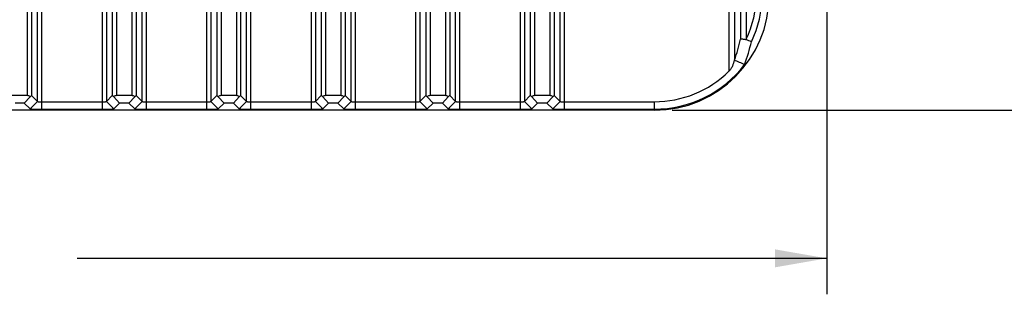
# Model space of a CAD drawing. Header units: inches. Extents: x 0 to 34, y 0 to 22.
# Tile 54 of 121: x 28.1 to 31.5, y 3.8 to 4.7. Entities that reach past the tile are written whole.
import ezdxf

# ---------------------------------------------------------------- set-up
doc = ezdxf.new("R2010")
doc.units = ezdxf.units.IN
doc.header["$LTSCALE"] = 1.87
doc.header["$MEASUREMENT"] = 0
doc.layers.get('0').update_dxf_attribs({"linetype": 'CONTINUOUS'})
doc.layers.add('DIMENSIONS', color=7, linetype='CONTINUOUS')
doc.styles.get("Standard").update_dxf_attribs({"font": 'txt', "width": 0.8})
doc.dimstyles.new('DIMSTYLE_1', dxfattribs={"dimtxt": 0.125, "dimasz": 0.18, "dimexe": 0.125, "dimexo": 0.0625, "dimgap": 0.0625, "dimtad": 0, "dimtih": 1, "dimtoh": 1, "dimdec": 3, "dimzin": 4, "dimdsep": 46, "dimtxsty": 'STANDARD', "dimblk": '_FILLED', "dimblk1": '_FILLED', "dimblk2": '_FILLED', "dimcen": 0.09, "dimadec": 0, "dimazin": 0, "dimtp": 0.001, "dimtm": 0.001, "dimtfac": 1, "dimtdec": 3, "dimtofl": 0, "dimtmove": 0, "dimatfit": 3, "dimldrblk": '_FILLED', "dimfxl": 1, "dimtolj": 1, "dimtzin": 4, "dimarcsym": 0})

# ---------------------------------------------------------------- blocks, each defined once
blk = doc.blocks.new('_FILLED')
at = {"color": 0, "linetype": 'BYBLOCK'}
blk.add_solid([(0, 0), (-1, 0.174), (-1, -0.174)], dxfattribs=at)
blk = doc.blocks.new('*D0')
at = {"layer": 'DIMENSIONS', "color": 2, "linetype": 'CONTINUOUS'}
for p, q in [((23.8933, 6.131), (23.8933, 3.7869)), ((30.8593, 4.9908), (30.8593, 3.7869)), ((23.8933, 3.9119), (26.5013, 3.9119)), ((30.8593, 3.9119), (28.2513, 3.9119))]:
    blk.add_line(p, q, dxfattribs=at)
at = {"layer": 'DIMENSIONS', "color": 2, "linetype": 'CONTINUOUS', "xscale": 0.18, "yscale": 0.18, "zscale": 0.18, "rotation": 180}
blk.add_blockref('_FILLED', (23.8933, 3.9119), dxfattribs=at)
at = {"layer": 'DIMENSIONS', "color": 2, "linetype": 'CONTINUOUS', "xscale": 0.18, "yscale": 0.18, "zscale": 0.18}
blk.add_blockref('_FILLED', (30.8593, 3.9119), dxfattribs=at)
at = {"layer": 'DIMENSIONS', "color": 2, "linetype": 'CONTINUOUS', "insert": (27.3763, 3.9744), "char_height": 0.125, "width": 1.625, "attachment_point": 2, "line_spacing_factor": 0.9}
blk.add_mtext('(6.966{\\Ftxt.shx;\\W1.000000;\\H0.125000; }[176.94])', dxfattribs=at)
blk = doc.blocks.new('*D1')
at = {"layer": 'DIMENSIONS', "color": 2, "linetype": 'CONTINUOUS'}
for p, q in [((30.3218, 11.277), (32.3777, 11.277)), ((32.2527, 11.277), (32.2527, 7.977)), ((32.2527, 4.427), (32.2527, 7.727)), ((30.3218, 4.427), (32.3777, 4.427))]:
    blk.add_line(p, q, dxfattribs=at)
at = {"layer": 'DIMENSIONS', "color": 2, "linetype": 'CONTINUOUS', "xscale": 0.18, "yscale": 0.18, "zscale": 0.18}
for p, rotation in [((32.2527, 11.277), 90), ((32.2527, 4.427), 270)]:
    blk.add_blockref('_FILLED', p, dxfattribs=dict(at, rotation=rotation))
at = {"layer": 'DIMENSIONS', "color": 2, "linetype": 'CONTINUOUS', "insert": (32.2527, 7.9145), "char_height": 0.125, "width": 1.625, "attachment_point": 2, "line_spacing_factor": 0.9}
blk.add_mtext('(6.850{\\Ftxt.shx;\\W1.000000;\\H0.125000; }[173.99])', dxfattribs=at)

msp = doc.modelspace()

# ---------------------------------------------------------------- linework, layer by layer
at = {"color": 7, "linetype": 'CONTINUOUS'}
for p, q in [((28.0781, 11.2265), (28.0781, 4.4776)), ((28.0931, 11.2263), (28.0931, 4.4778)), ((28.3737, 11.2263), (28.3737, 4.4778)), ((28.3887, 11.2265), (28.3887, 4.4776)), ((28.4417, 11.2265), (28.4417, 4.4776)), ((28.4567, 11.2263), (28.4567, 4.4778)), ((28.7373, 11.2263), (28.7373, 4.4778)), ((28.7523, 11.2265), (28.7523, 4.4776)), ((28.8053, 11.2265), (28.8053, 4.4776)), ((28.8203, 11.2263), (28.8203, 4.4778)), ((29.1009, 11.2263), (29.1009, 4.4778)), ((29.1159, 11.2265), (29.1159, 4.4776)), ((29.1689, 11.2265), (29.1689, 4.4776)), ((29.1839, 11.2263), (29.1839, 4.4778)), ((29.4645, 11.2263), (29.4645, 4.4778)), ((29.4795, 11.2265), (29.4795, 4.4776)), ((29.5325, 11.2265), (29.5325, 4.4776)), ((29.5475, 11.2263), (29.5475, 4.4778)), ((29.8281, 11.2263), (29.8281, 4.4778)), ((29.8431, 11.2265), (29.8431, 4.4776)), ((29.8961, 11.2265), (29.8961, 4.4776)), ((29.9111, 11.2263), (29.9111, 4.4778)), ((30.5189, 11.1418), (30.5189, 4.5623)), ((30.5389, 11.1032), (30.5389, 4.6009)), ((30.5594, 11.0305), (30.5594, 4.6736)), ((30.5794, 11.0305), (30.5794, 4.6736)), ((28.1137, 4.4572), (28.1137, 9.0582)), ((28.1287, 4.4306), (28.1287, 9.0582)), ((28.3381, 9.0582), (28.3381, 4.4306)), ((28.3531, 9.0582), (28.3531, 4.4572)), ((28.4773, 4.4572), (28.4773, 9.0582)), ((28.4923, 4.4306), (28.4923, 9.0582)), ((28.7017, 9.0582), (28.7017, 4.4306)), ((28.7167, 9.0582), (28.7167, 4.4572)), ((28.8409, 4.4572), (28.8409, 9.0582)), ((28.8559, 4.4306), (28.8559, 9.0582)), ((29.0653, 9.0582), (29.0653, 4.4306)), ((29.0803, 9.0582), (29.0803, 4.4572)), ((29.2045, 4.4572), (29.2045, 9.0582)), ((29.2195, 4.4306), (29.2195, 9.0582)), ((29.4289, 9.0582), (29.4289, 4.4306)), ((29.4439, 9.0582), (29.4439, 4.4572)), ((29.5681, 4.4572), (29.5681, 9.0582)), ((29.5831, 4.4306), (29.5831, 9.0582)), ((29.7925, 9.0582), (29.7925, 4.4306)), ((29.8075, 9.0582), (29.8075, 4.4572)), ((29.9317, 4.4572), (29.9317, 9.0582)), ((29.9467, 4.4306), (29.9467, 9.0582)), ((28.0781, 4.4776), (28.0251, 4.4776)), ((28.0882, 4.4735), (28.0677, 4.452)), ((28.1137, 4.4572), (28.0881, 4.4316)), ((28.0931, 4.4778), (28.1137, 4.4572)), ((28.1287, 4.4562), (28.3381, 4.4562)), ((28.3531, 4.4572), (28.3737, 4.4778)), ((28.3531, 4.4572), (28.3787, 4.4316)), ((28.3991, 4.452), (28.3786, 4.4735)), ((28.4417, 4.4776), (28.3887, 4.4776)), ((28.4518, 4.4735), (28.4313, 4.452)), ((28.4773, 4.4572), (28.4517, 4.4316)), ((28.4567, 4.4778), (28.4773, 4.4572)), ((28.4923, 4.4562), (28.7017, 4.4562)), ((28.7167, 4.4572), (28.7373, 4.4778)), ((28.7167, 4.4572), (28.7423, 4.4316)), ((28.7627, 4.452), (28.7422, 4.4735)), ((28.8053, 4.4776), (28.7523, 4.4776)), ((28.8154, 4.4735), (28.7949, 4.452)), ((28.8409, 4.4572), (28.8153, 4.4316)), ((28.8203, 4.4778), (28.8409, 4.4572)), ((28.8559, 4.4562), (29.0653, 4.4562)), ((29.0803, 4.4572), (29.1009, 4.4778)), ((29.0803, 4.4572), (29.1059, 4.4316)), ((29.1263, 4.452), (29.1058, 4.4735)), ((29.1689, 4.4776), (29.1159, 4.4776)), ((29.179, 4.4735), (29.1585, 4.452)), ((29.2045, 4.4572), (29.1789, 4.4316)), ((29.1839, 4.4778), (29.2045, 4.4572)), ((29.2195, 4.4562), (29.4289, 4.4562)), ((29.4439, 4.4572), (29.4645, 4.4778)), ((29.4439, 4.4572), (29.4695, 4.4316)), ((29.4899, 4.452), (29.4694, 4.4735)), ((29.5325, 4.4776), (29.4795, 4.4776)), ((29.5426, 4.4735), (29.5221, 4.452)), ((29.5681, 4.4572), (29.5425, 4.4316)), ((29.5475, 4.4778), (29.5681, 4.4572)), ((29.5831, 4.4562), (29.7925, 4.4562)), ((29.8075, 4.4572), (29.8281, 4.4778)), ((29.8075, 4.4572), (29.8331, 4.4316)), ((29.8535, 4.452), (29.833, 4.4735)), ((29.8961, 4.4776), (29.8431, 4.4776)), ((29.9062, 4.4735), (29.8857, 4.452)), ((29.9317, 4.4572), (29.9061, 4.4316)), ((29.9111, 4.4778), (29.9317, 4.4572)), ((29.9467, 4.4562), (30.2593, 4.4562)), ((30.2593, 4.4562), (30.2593, 4.427)), ((30.2593, 4.427), (24.4593, 4.427)), ((28.0677, 4.452), (28.0355, 4.452)), ((28.0677, 4.452), (28.0881, 4.4316)), ((28.1287, 4.4306), (28.3381, 4.4306)), ((28.3787, 4.4316), (28.3991, 4.452)), ((28.4313, 4.452), (28.3991, 4.452)), ((28.4313, 4.452), (28.4517, 4.4316)), ((28.4923, 4.4306), (28.7017, 4.4306)), ((28.7423, 4.4316), (28.7627, 4.452)), ((28.7949, 4.452), (28.7627, 4.452)), ((28.7949, 4.452), (28.8153, 4.4316)), ((28.8559, 4.4306), (29.0653, 4.4306)), ((29.1059, 4.4316), (29.1263, 4.452)), ((29.1585, 4.452), (29.1263, 4.452)), ((29.1585, 4.452), (29.1789, 4.4316)), ((29.2195, 4.4306), (29.4289, 4.4306)), ((29.4695, 4.4316), (29.4899, 4.452)), ((29.5221, 4.452), (29.4899, 4.452)), ((29.5221, 4.452), (29.5425, 4.4316)), ((29.5831, 4.4306), (29.7925, 4.4306)), ((29.8331, 4.4316), (29.8535, 4.452)), ((29.8857, 4.452), (29.8535, 4.452)), ((29.8857, 4.452), (29.9061, 4.4316)), ((29.9467, 4.4306), (30.2593, 4.4306))]:
    msp.add_line(p, q, dxfattribs=at)
for centre, radius, start, end in [((30.2593, 4.827), 0.4, 270, 360), ((30.2593, 4.827), 0.3549, 334.3839, 360), ((30.2593, 4.827), 0.3749, 334.3838, 360), ((29.8167, 4.8432), 0.7618, 341.456, 347.1354), ((29.8452, 4.8461), 0.7737, 340.3202, 346.4607), ((30.7216, 4.6054), 0.1577, 154.3925, 155.2159), ((29.1533, 0.5358), 4.3744, 70.7241, 70.9874), ((28.3779, -0.5675), 5.6014, 66.9202, 67.3239), ((30.2593, 4.827), 0.3965, 270, 322.4676), ((30.2593, 4.827), 0.3708, 270, 314.4369)]:
    msp.add_arc(centre, radius, start, end, dxfattribs=at)
for centre, major_axis, ratio, start_param, end_param in [((28.0781, 4.4622), (0, 0.0154), 0.975859, -0.744034, 0), ((28.0781, 4.4628), (0.015, 0.015), 0.024425, -0.000015, 0.802314), ((28.3887, 4.4628), (-0.015, 0.015), 0.024425, -0.802314, 0.000015), ((28.3887, 4.4622), (0, 0.0154), 0.975859, 0, 0.744034), ((28.4417, 4.4622), (0, 0.0154), 0.975859, -0.744034, 0), ((28.4417, 4.4628), (0.015, 0.015), 0.024425, -0.000015, 0.802314), ((28.7523, 4.4628), (-0.015, 0.015), 0.024425, -0.802314, 0.000015), ((28.7523, 4.4622), (0, 0.0154), 0.975859, 0, 0.744034), ((28.8053, 4.4622), (0, 0.0154), 0.975859, -0.744034, 0), ((28.8053, 4.4628), (0.015, 0.015), 0.024425, -0.000015, 0.802314), ((29.1159, 4.4628), (-0.015, 0.015), 0.024425, -0.802314, 0.000015), ((29.1159, 4.4622), (0, 0.0154), 0.975859, 0, 0.744034), ((29.1689, 4.4622), (0, 0.0154), 0.975859, -0.744034, 0), ((29.1689, 4.4628), (0.015, 0.015), 0.024425, -0.000015, 0.802314), ((29.4795, 4.4628), (-0.015, 0.015), 0.024425, -0.802314, 0.000015), ((29.4795, 4.4622), (0, 0.0154), 0.975859, 0, 0.744034), ((29.5325, 4.4622), (0, 0.0154), 0.975859, -0.744034, 0), ((29.5325, 4.4628), (0.015, 0.015), 0.024425, -0.000015, 0.802314), ((29.8431, 4.4628), (-0.015, 0.015), 0.024425, -0.802314, 0.000015), ((29.8431, 4.4622), (0, 0.0154), 0.975859, 0, 0.744034), ((29.8961, 4.4622), (0, 0.0154), 0.975859, -0.744034, 0), ((29.8961, 4.4628), (0.015, 0.015), 0.024425, -0.000015, 0.802314)]:
    msp.add_ellipse(centre, major_axis=major_axis, ratio=ratio, start_param=start_param, end_param=end_param, dxfattribs=at)
for points, knots in [([(30.5784, 4.6715), (30.576, 4.6721), (30.5725, 4.6727), (30.5681, 4.6735), (30.5653, 4.6738), (30.5632, 4.674), (30.5618, 4.6741), (30.561, 4.6741), (30.5603, 4.674), (30.5598, 4.6739), (30.5595, 4.6738), (30.5594, 4.6737), (30.5594, 4.6736)], [0, 0, 0, 0, 0.376951, 0.546997, 0.696215, 0.819172, 0.869459, 0.911661, 0.945439, 0.970845, 0.98839, 1, 1, 1, 1]), ([(30.5373, 4.6009), (30.5366, 4.5975), (30.5349, 4.5906), (30.5312, 4.5806), (30.527, 4.5725), (30.5227, 4.5664), (30.5203, 4.5636), (30.5189, 4.5623)], [0, 0, 0, 0, 0.24072, 0.487443, 0.740356, 0.869595, 1, 1, 1, 1]), ([(30.5389, 4.6009), (30.5389, 4.6009), (30.5387, 4.6008), (30.5382, 4.6008), (30.5377, 4.6008), (30.5373, 4.6009)], [0, 0, 0, 0, 0.105217, 0.29826, 1, 1, 1, 1]), ([(28.1137, 4.4572), (28.1138, 4.4571), (28.1139, 4.4571), (28.1141, 4.457), (28.1145, 4.4569), (28.115, 4.4568), (28.1157, 4.4567), (28.1168, 4.4566), (28.1184, 4.4565), (28.1206, 4.4563), (28.1231, 4.4563), (28.1259, 4.4562), (28.1278, 4.4562), (28.1287, 4.4562)], [0, 0, 0, 0, 0.00888, 0.026226, 0.052252, 0.086854, 0.129837, 0.180809, 0.304807, 0.454625, 0.624791, 0.809194, 1, 1, 1, 1]), ([(28.3381, 4.4562), (28.339, 4.4562), (28.3409, 4.4562), (28.3436, 4.4563), (28.3462, 4.4563), (28.3484, 4.4565), (28.35, 4.4566), (28.3511, 4.4567), (28.3518, 4.4568), (28.3523, 4.4569), (28.3527, 4.457), (28.3529, 4.4571), (28.353, 4.4571), (28.3531, 4.4572)], [0, 0, 0, 0, 0.190867, 0.375369, 0.545588, 0.695402, 0.819371, 0.870327, 0.913316, 0.947953, 0.974021, 0.991359, 1, 1, 1, 1]), ([(28.4773, 4.4572), (28.4774, 4.4571), (28.4775, 4.4571), (28.4777, 4.457), (28.4781, 4.4569), (28.4786, 4.4568), (28.4793, 4.4567), (28.4804, 4.4566), (28.482, 4.4565), (28.4842, 4.4563), (28.4867, 4.4563), (28.4895, 4.4562), (28.4914, 4.4562), (28.4923, 4.4562)], [0, 0, 0, 0, 0.00888, 0.026226, 0.052252, 0.086854, 0.129837, 0.180809, 0.304807, 0.454625, 0.624791, 0.809194, 1, 1, 1, 1]), ([(28.7017, 4.4562), (28.7026, 4.4562), (28.7045, 4.4562), (28.7072, 4.4563), (28.7098, 4.4563), (28.712, 4.4565), (28.7136, 4.4566), (28.7147, 4.4567), (28.7154, 4.4568), (28.7159, 4.4569), (28.7163, 4.457), (28.7165, 4.4571), (28.7166, 4.4571), (28.7167, 4.4572)], [0, 0, 0, 0, 0.190867, 0.375369, 0.545588, 0.695402, 0.819371, 0.870327, 0.913316, 0.947953, 0.974021, 0.991359, 1, 1, 1, 1]), ([(28.8409, 4.4572), (28.841, 4.4571), (28.8411, 4.4571), (28.8413, 4.457), (28.8417, 4.4569), (28.8422, 4.4568), (28.8429, 4.4567), (28.844, 4.4566), (28.8456, 4.4565), (28.8478, 4.4563), (28.8503, 4.4563), (28.8531, 4.4562), (28.855, 4.4562), (28.8559, 4.4562)], [0, 0, 0, 0, 0.00888, 0.026226, 0.052252, 0.086854, 0.129837, 0.180809, 0.304807, 0.454625, 0.624791, 0.809194, 1, 1, 1, 1]), ([(29.0653, 4.4562), (29.0662, 4.4562), (29.0681, 4.4562), (29.0708, 4.4563), (29.0734, 4.4563), (29.0756, 4.4565), (29.0772, 4.4566), (29.0783, 4.4567), (29.079, 4.4568), (29.0795, 4.4569), (29.0799, 4.457), (29.0801, 4.4571), (29.0802, 4.4571), (29.0803, 4.4572)], [0, 0, 0, 0, 0.190867, 0.375369, 0.545588, 0.695402, 0.819371, 0.870327, 0.913316, 0.947953, 0.974021, 0.991359, 1, 1, 1, 1]), ([(29.2045, 4.4572), (29.2046, 4.4571), (29.2047, 4.4571), (29.2049, 4.457), (29.2053, 4.4569), (29.2058, 4.4568), (29.2065, 4.4567), (29.2076, 4.4566), (29.2092, 4.4565), (29.2114, 4.4563), (29.2139, 4.4563), (29.2167, 4.4562), (29.2186, 4.4562), (29.2195, 4.4562)], [0, 0, 0, 0, 0.00888, 0.026226, 0.052252, 0.086854, 0.129837, 0.180809, 0.304807, 0.454625, 0.624791, 0.809194, 1, 1, 1, 1]), ([(29.4289, 4.4562), (29.4298, 4.4562), (29.4317, 4.4562), (29.4344, 4.4563), (29.437, 4.4563), (29.4392, 4.4565), (29.4408, 4.4566), (29.4419, 4.4567), (29.4426, 4.4568), (29.4431, 4.4569), (29.4435, 4.457), (29.4437, 4.4571), (29.4438, 4.4571), (29.4439, 4.4572)], [0, 0, 0, 0, 0.190867, 0.375369, 0.545588, 0.695402, 0.819371, 0.870327, 0.913316, 0.947953, 0.974021, 0.991359, 1, 1, 1, 1]), ([(29.5681, 4.4572), (29.5682, 4.4571), (29.5683, 4.4571), (29.5685, 4.457), (29.5689, 4.4569), (29.5694, 4.4568), (29.5701, 4.4567), (29.5712, 4.4566), (29.5728, 4.4565), (29.575, 4.4563), (29.5775, 4.4563), (29.5803, 4.4562), (29.5822, 4.4562), (29.5831, 4.4562)], [0, 0, 0, 0, 0.00888, 0.026226, 0.052252, 0.086854, 0.129837, 0.180809, 0.304807, 0.454625, 0.624791, 0.809194, 1, 1, 1, 1]), ([(29.7925, 4.4562), (29.7934, 4.4562), (29.7953, 4.4562), (29.798, 4.4563), (29.8006, 4.4563), (29.8028, 4.4565), (29.8044, 4.4566), (29.8055, 4.4567), (29.8062, 4.4568), (29.8067, 4.4569), (29.8071, 4.457), (29.8073, 4.4571), (29.8074, 4.4571), (29.8075, 4.4572)], [0, 0, 0, 0, 0.190867, 0.375369, 0.545588, 0.695402, 0.819371, 0.870327, 0.913316, 0.947953, 0.974021, 0.991359, 1, 1, 1, 1]), ([(29.9317, 4.4572), (29.9318, 4.4571), (29.9319, 4.4571), (29.9321, 4.457), (29.9325, 4.4569), (29.933, 4.4568), (29.9337, 4.4567), (29.9348, 4.4566), (29.9364, 4.4565), (29.9386, 4.4563), (29.9411, 4.4563), (29.9439, 4.4562), (29.9458, 4.4562), (29.9467, 4.4562)], [0, 0, 0, 0, 0.00888, 0.026226, 0.052252, 0.086854, 0.129837, 0.180809, 0.304807, 0.454625, 0.624791, 0.809194, 1, 1, 1, 1]), ([(28.0881, 4.4316), (28.0881, 4.4315), (28.0882, 4.4315), (28.0884, 4.4315), (28.0887, 4.4314), (28.0891, 4.4314), (28.0895, 4.4313), (28.0904, 4.4313), (28.0916, 4.4312), (28.0934, 4.4311), (28.0955, 4.431), (28.0979, 4.4309), (28.1006, 4.4309), (28.1036, 4.4308), (28.108, 4.4307), (28.1139, 4.4307), (28.1213, 4.4306), (28.1262, 4.4306), (28.1287, 4.4306)], [0, 0, 0, 0, 0.002132, 0.00664, 0.013608, 0.023007, 0.034793, 0.048914, 0.083946, 0.127663, 0.17962, 0.239366, 0.306452, 0.380324, 0.46001, 0.632523, 0.815388, 1, 1, 1, 1]), ([(28.3381, 4.4306), (28.3407, 4.4306), (28.3458, 4.4306), (28.3532, 4.4307), (28.3592, 4.4307), (28.3636, 4.4308), (28.3665, 4.4309), (28.3692, 4.4309), (28.3716, 4.431), (28.3736, 4.4311), (28.3754, 4.4312), (28.3766, 4.4313), (28.3773, 4.4313), (28.3778, 4.4314), (28.3782, 4.4314), (28.3784, 4.4315), (28.3786, 4.4315), (28.3787, 4.4315), (28.3787, 4.4316)], [0, 0, 0, 0, 0.191599, 0.377738, 0.550746, 0.62993, 0.702955, 0.768959, 0.827462, 0.878081, 0.920432, 0.954136, 0.967628, 0.978819, 0.987666, 0.994133, 0.998203, 1, 1, 1, 1]), ([(28.4517, 4.4316), (28.4517, 4.4315), (28.4518, 4.4315), (28.452, 4.4315), (28.4523, 4.4314), (28.4527, 4.4314), (28.4531, 4.4313), (28.454, 4.4313), (28.4552, 4.4312), (28.457, 4.4311), (28.4591, 4.431), (28.4615, 4.4309), (28.4642, 4.4309), (28.4672, 4.4308), (28.4716, 4.4307), (28.4775, 4.4307), (28.4849, 4.4306), (28.4898, 4.4306), (28.4923, 4.4306)], [0, 0, 0, 0, 0.002132, 0.00664, 0.013608, 0.023007, 0.034793, 0.048914, 0.083946, 0.127663, 0.17962, 0.239366, 0.306452, 0.380324, 0.46001, 0.632523, 0.815388, 1, 1, 1, 1]), ([(28.7017, 4.4306), (28.7043, 4.4306), (28.7094, 4.4306), (28.7168, 4.4307), (28.7228, 4.4307), (28.7272, 4.4308), (28.7301, 4.4309), (28.7328, 4.4309), (28.7352, 4.431), (28.7372, 4.4311), (28.739, 4.4312), (28.7402, 4.4313), (28.7409, 4.4313), (28.7414, 4.4314), (28.7418, 4.4314), (28.742, 4.4315), (28.7422, 4.4315), (28.7423, 4.4315), (28.7423, 4.4316)], [0, 0, 0, 0, 0.191599, 0.377738, 0.550746, 0.62993, 0.702955, 0.768959, 0.827462, 0.878081, 0.920432, 0.954136, 0.967628, 0.978819, 0.987666, 0.994133, 0.998203, 1, 1, 1, 1]), ([(28.8153, 4.4316), (28.8153, 4.4315), (28.8154, 4.4315), (28.8156, 4.4315), (28.8159, 4.4314), (28.8163, 4.4314), (28.8167, 4.4313), (28.8176, 4.4313), (28.8188, 4.4312), (28.8206, 4.4311), (28.8227, 4.431), (28.8251, 4.4309), (28.8278, 4.4309), (28.8308, 4.4308), (28.8352, 4.4307), (28.8411, 4.4307), (28.8485, 4.4306), (28.8534, 4.4306), (28.8559, 4.4306)], [0, 0, 0, 0, 0.002132, 0.00664, 0.013608, 0.023007, 0.034793, 0.048914, 0.083946, 0.127663, 0.17962, 0.239366, 0.306452, 0.380324, 0.46001, 0.632523, 0.815388, 1, 1, 1, 1]), ([(29.0653, 4.4306), (29.0679, 4.4306), (29.073, 4.4306), (29.0804, 4.4307), (29.0864, 4.4307), (29.0908, 4.4308), (29.0937, 4.4309), (29.0964, 4.4309), (29.0988, 4.431), (29.1008, 4.4311), (29.1026, 4.4312), (29.1038, 4.4313), (29.1045, 4.4313), (29.105, 4.4314), (29.1054, 4.4314), (29.1056, 4.4315), (29.1058, 4.4315), (29.1059, 4.4315), (29.1059, 4.4316)], [0, 0, 0, 0, 0.191599, 0.377738, 0.550746, 0.62993, 0.702955, 0.768959, 0.827462, 0.878081, 0.920432, 0.954136, 0.967628, 0.978819, 0.987666, 0.994133, 0.998203, 1, 1, 1, 1]), ([(29.1789, 4.4316), (29.1789, 4.4315), (29.179, 4.4315), (29.1792, 4.4315), (29.1795, 4.4314), (29.1799, 4.4314), (29.1803, 4.4313), (29.1812, 4.4313), (29.1824, 4.4312), (29.1842, 4.4311), (29.1863, 4.431), (29.1887, 4.4309), (29.1914, 4.4309), (29.1944, 4.4308), (29.1988, 4.4307), (29.2047, 4.4307), (29.2121, 4.4306), (29.217, 4.4306), (29.2195, 4.4306)], [0, 0, 0, 0, 0.002132, 0.00664, 0.013608, 0.023007, 0.034793, 0.048914, 0.083946, 0.127663, 0.17962, 0.239366, 0.306452, 0.380324, 0.46001, 0.632523, 0.815388, 1, 1, 1, 1]), ([(29.4289, 4.4306), (29.4315, 4.4306), (29.4366, 4.4306), (29.444, 4.4307), (29.45, 4.4307), (29.4544, 4.4308), (29.4573, 4.4309), (29.46, 4.4309), (29.4624, 4.431), (29.4644, 4.4311), (29.4662, 4.4312), (29.4674, 4.4313), (29.4681, 4.4313), (29.4686, 4.4314), (29.469, 4.4314), (29.4692, 4.4315), (29.4694, 4.4315), (29.4695, 4.4315), (29.4695, 4.4316)], [0, 0, 0, 0, 0.191599, 0.377738, 0.550746, 0.62993, 0.702955, 0.768959, 0.827462, 0.878081, 0.920432, 0.954136, 0.967628, 0.978819, 0.987666, 0.994133, 0.998203, 1, 1, 1, 1]), ([(29.5425, 4.4316), (29.5425, 4.4315), (29.5426, 4.4315), (29.5428, 4.4315), (29.5431, 4.4314), (29.5435, 4.4314), (29.5439, 4.4313), (29.5448, 4.4313), (29.546, 4.4312), (29.5478, 4.4311), (29.5499, 4.431), (29.5523, 4.4309), (29.555, 4.4309), (29.558, 4.4308), (29.5624, 4.4307), (29.5683, 4.4307), (29.5757, 4.4306), (29.5806, 4.4306), (29.5831, 4.4306)], [0, 0, 0, 0, 0.002132, 0.00664, 0.013608, 0.023007, 0.034793, 0.048914, 0.083946, 0.127663, 0.17962, 0.239366, 0.306452, 0.380324, 0.46001, 0.632523, 0.815388, 1, 1, 1, 1]), ([(29.7925, 4.4306), (29.7951, 4.4306), (29.8002, 4.4306), (29.8076, 4.4307), (29.8136, 4.4307), (29.818, 4.4308), (29.8209, 4.4309), (29.8236, 4.4309), (29.826, 4.431), (29.828, 4.4311), (29.8298, 4.4312), (29.831, 4.4313), (29.8317, 4.4313), (29.8322, 4.4314), (29.8326, 4.4314), (29.8328, 4.4315), (29.833, 4.4315), (29.8331, 4.4315), (29.8331, 4.4316)], [0, 0, 0, 0, 0.191599, 0.377738, 0.550746, 0.62993, 0.702955, 0.768959, 0.827462, 0.878081, 0.920432, 0.954136, 0.967628, 0.978819, 0.987666, 0.994133, 0.998203, 1, 1, 1, 1]), ([(29.9061, 4.4316), (29.9061, 4.4315), (29.9062, 4.4315), (29.9064, 4.4315), (29.9067, 4.4314), (29.9071, 4.4314), (29.9075, 4.4313), (29.9084, 4.4313), (29.9096, 4.4312), (29.9114, 4.4311), (29.9135, 4.431), (29.9159, 4.4309), (29.9186, 4.4309), (29.9216, 4.4308), (29.926, 4.4307), (29.9319, 4.4307), (29.9393, 4.4306), (29.9442, 4.4306), (29.9467, 4.4306)], [0, 0, 0, 0, 0.002132, 0.00664, 0.013608, 0.023007, 0.034793, 0.048914, 0.083946, 0.127663, 0.17962, 0.239366, 0.306452, 0.380324, 0.46001, 0.632523, 0.815388, 1, 1, 1, 1])]:
    msp.add_open_spline(points, degree=3, knots=knots, dxfattribs=at)

# ---------------------------------------------------------------- dimensions: what is measured, and where the dimension line sits
at = {"layer": 'DIMENSIONS', "color": 2, "linetype": 'CONTINUOUS'}
dim = msp.add_linear_dim(base=(32.2527, 11.277), p1=(30.2593, 4.427), p2=(30.2593, 11.277), angle=90, text='(<>)', dimstyle='DIMSTYLE_1', dxfattribs=at)
dim.commit()
dim.dimension.update_dxf_attribs({"geometry": '*D1', "text_midpoint": (32.2527, 7.852), "dimtype": 160})
dim = msp.add_linear_dim(base=(30.8593, 3.9119), p1=(23.8933, 6.1935), p2=(30.8593, 5.0533), text='(<>)', dimstyle='DIMSTYLE_1', dxfattribs=at)
dim.commit()
dim.dimension.update_dxf_attribs({"geometry": '*D0', "text_midpoint": (27.3763, 3.9119), "dimtype": 160})

doc.saveas('drawing.dxf')
